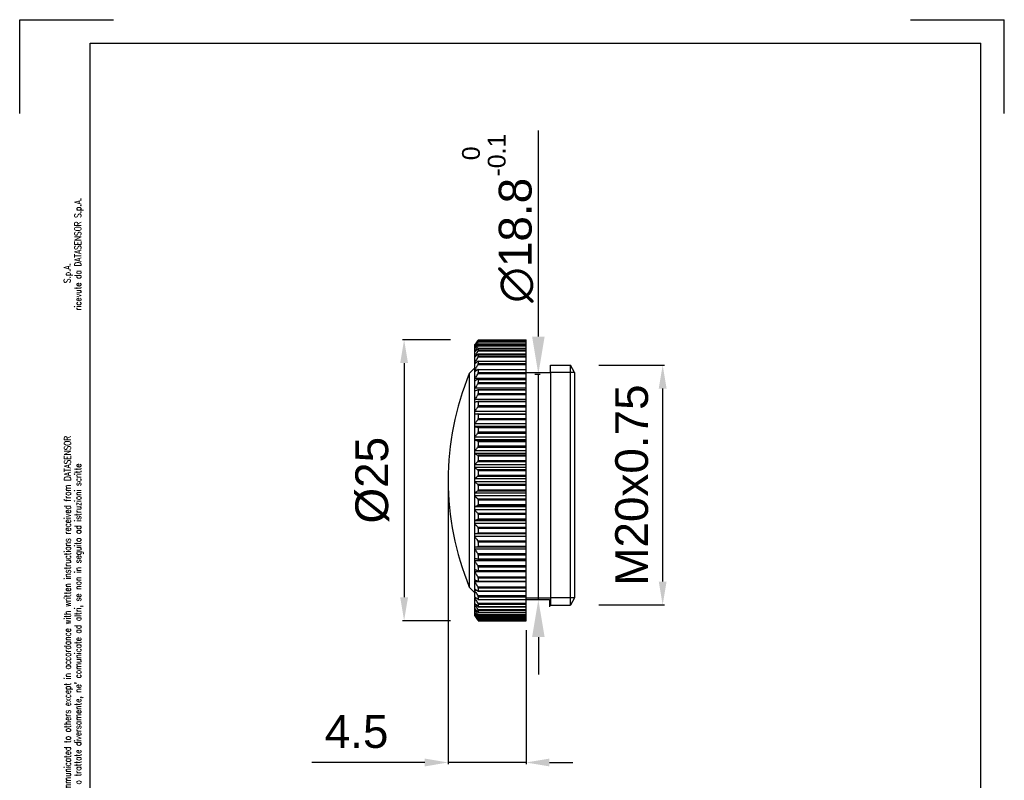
# Model space of a CAD drawing. Extents: x 1082 to 1292, y 1128 to 1425.
# Tile 2 of 2: x 1082 to 1292, y 1263 to 1425. Entities that reach past the tile are written whole.
import ezdxf

# ---------------------------------------------------------------- set-up
doc = ezdxf.new("R2010")
doc.units = 0
doc.header["$MEASUREMENT"] = 0
doc.linetypes.add('HIDDENNEW00', pattern=[4.5, 3, -1.5])
doc.linetypes.add('TRATTEGGIATA2', pattern=[0.375, 0.25, -0.125])
doc.layers.get('0').update_dxf_attribs({"linetype": 'CONTINUOUS'})
for name, color, linetype in [('DISEGNO', 3, 'HIDDENNEW00'), ('SEZIONI', 4, 'HIDDENNEW00'), ('TRATTEGGIO', 7, 'TRATTEGGIATA2')]:
    doc.layers.add(name, color=color, linetype=linetype)
doc.styles.add('QUOTE', font='ARIAL.TTF', dxfattribs={"height": 3.5})
doc.styles.add('ROMANS', font='ROMANS')
doc.styles.get("Standard").update_dxf_attribs({"font": 'ARIAL.TTF'})

# ---------------------------------------------------------------- blocks, each defined once
blk = doc.blocks.new('A4M')
at = {"color": 7, "linetype": 'Continuous'}
for p, q in [((125.82, 288.91), (145.82, 288.91)), ((125.82, 268.91), (125.82, 288.91)), ((315.82, 288.91), (335.82, 288.91)), ((335.82, 268.91), (335.82, 288.91)), ((140.82, 283.91), (330.82, 283.91)), ((140.82, -3.09), (140.82, 283.91)), ((330.82, -3.09), (330.82, 283.91))]:
    blk.add_line(p, q, dxfattribs=at)
at = {"color": 7, "linetype": 'Continuous', "style": 'ROMANS', "width": 0.8}
for s, height, p in [('ricevute da DATASENSOR S.p.A.', 1.4231, (138.95, 226.87)), ('S.p.A.', 1.423, (136.68, 232.72)), ('This document, technical information and specification contained herein are proprietary and must not be used, copied, reproduced, or otherwise dealt with nor communicated to others except in accordance with written instructions received from DATASENSOR', 1.42311, (136.71, -3.11)), ("Questo documento, le informazioni tecniche e le specifiche in esso contenute sono da considerarsi confidenziali e non devono essere utilizzate, copiate, riprodotte o trattate diversamente, ne' comunicate ad altri, se non in seguito ad istruzioni scritte", 1.42311, (138.95, -3.11))]:
    blk.add_text(s, height=height, rotation=90, dxfattribs=at).set_placement(p)

msp = doc.modelspace()

# ---------------------------------------------------------------- linework, layer by layer
at = {"color": 0, "linetype": 'ByBlock'}
for p, q in [((1193.02, 1357.67), (1193.02, 1401.64)), ((1174.26, 1357.01), (1164.03, 1357.01)), ((1164.39, 1352.01), (1164.39, 1302.05)), ((1192.3, 1349.67), (1193.38, 1349.67)), ((1193.02, 1301.56), (1193.02, 1349.67)), ((1192.3, 1301.56), (1193.38, 1301.56)), ((1174.26, 1297.05), (1164.03, 1297.05)), ((1193.02, 1293.56), (1193.02, 1285.56))]:
    msp.add_line(p, q, dxfattribs=at)
at = {"color": 7, "linetype": 'Continuous'}
for p, q in [((1180.22, 1356.99), (1190.39, 1356.99)), ((1180.22, 1356.99), (1180.22, 1356.94)), ((1180.22, 1356.99), (1180.22, 1356.99)), ((1180.22, 1356.94), (1190.39, 1356.94)), ((1180.22, 1356.71), (1190.39, 1356.71)), ((1180.22, 1356.71), (1180.22, 1356.57)), ((1180.22, 1356.71), (1180.22, 1356.71)), ((1190.39, 1297.03), (1190.39, 1356.99)), ((1179.5, 1353.36), (1179.5, 1355.95)), ((1179.55, 1355.31), (1179.5, 1355.31)), ((1179.62, 1354.56), (1179.5, 1354.56)), ((1180.13, 1355.68), (1190.3, 1355.68)), ((1180.13, 1354.65), (1190.3, 1354.65)), ((1180.21, 1355.2), (1190.38, 1355.2)), ((1180.22, 1356.57), (1190.39, 1356.57)), ((1180.22, 1356.11), (1190.39, 1356.11)), ((1180.22, 1356.11), (1180.22, 1355.87)), ((1180.22, 1356.11), (1180.22, 1356.11)), ((1180.22, 1355.87), (1190.39, 1355.87)), ((1180.22, 1355.19), (1190.39, 1355.19)), ((1180.22, 1355.18), (1180.22, 1354.85)), ((1180.22, 1354.85), (1190.39, 1354.85)), ((1179.71, 1353.5), (1179.5, 1353.5)), ((1179.5, 1351.89), (1179.5, 1353.3)), ((1180.13, 1353.32), (1190.3, 1353.32)), ((1180.2, 1353.97), (1190.37, 1353.97)), ((1180.2, 1352.46), (1190.36, 1352.46)), ((1180.22, 1353.95), (1190.39, 1353.95)), ((1180.22, 1353.95), (1180.22, 1353.53)), ((1180.22, 1353.53), (1190.39, 1353.53)), ((1180.22, 1352.42), (1190.39, 1352.42)), ((1180.22, 1352.42), (1180.22, 1351.92)), ((1179.5, 1351.01), (1178.3, 1349.79)), ((1179.82, 1352.16), (1179.5, 1352.16)), ((1179.5, 1350.26), (1179.5, 1351.89)), ((1179.98, 1350.54), (1179.5, 1350.54)), ((1180.13, 1351.69), (1190.3, 1351.69)), ((1180.19, 1350.67), (1190.35, 1350.67)), ((1180.22, 1351.92), (1190.39, 1351.92)), ((1180.22, 1350.62), (1190.39, 1350.62)), ((1180.22, 1350.62), (1180.22, 1350.03)), ((1178.3, 1349.79), (1178.3, 1304.23)), ((1179.5, 1348.28), (1179.5, 1350.21)), ((1190.3, 1348.75), (1179.5, 1348.75)), ((1179.5, 1346.15), (1179.5, 1348.28)), ((1180.13, 1349.8), (1190.3, 1349.8)), ((1180.18, 1348.62), (1180.13, 1348.61)), ((1180.18, 1348.62), (1190.34, 1348.62)), ((1180.22, 1350.03), (1190.39, 1350.03)), ((1180.22, 1348.55), (1190.39, 1348.55)), ((1180.22, 1348.55), (1180.22, 1347.89)), ((1190.3, 1346.64), (1179.5, 1346.64)), ((1179.5, 1343.81), (1179.5, 1346.11)), ((1180.13, 1347.65), (1190.3, 1347.65)), ((1180.16, 1346.34), (1180.13, 1346.33)), ((1190.15, 1346.34), (1180.16, 1346.34)), ((1180.22, 1347.89), (1190.39, 1347.89)), ((1180.22, 1346.25), (1180.22, 1345.53)), ((1190.24, 1346.25), (1180.22, 1346.25)), ((1190.3, 1344.23), (1179.5, 1344.23)), ((1180.13, 1345.28), (1190.3, 1345.28)), ((1180.22, 1345.53), (1190.3, 1345.53)), ((1179.5, 1338.47), (1179.5, 1343.73)), ((1180.15, 1343.84), (1180.13, 1343.84)), ((1180.13, 1342.71), (1190.3, 1342.71)), ((1190.3, 1343.84), (1180.15, 1343.84)), ((1180.22, 1343.74), (1180.22, 1342.96)), ((1190.3, 1343.74), (1180.22, 1343.74)), ((1180.22, 1342.96), (1190.3, 1342.96)), ((1190.3, 1341.71), (1179.5, 1341.71)), ((1179.5, 1341.17), (1190.3, 1341.17)), ((1180.13, 1339.97), (1190.3, 1339.97)), ((1180.22, 1341.04), (1180.22, 1340.22)), ((1190.3, 1341.04), (1180.22, 1341.04)), ((1180.22, 1340.22), (1190.3, 1340.22)), ((1190.3, 1339.03), (1179.5, 1339.03)), ((1190.3, 1338.47), (1179.5, 1338.47)), ((1179.5, 1315.57), (1179.5, 1338.46)), ((1190.3, 1338.34), (1180.13, 1338.34)), ((1180.22, 1338.2), (1180.22, 1337.33)), ((1190.3, 1338.2), (1180.22, 1338.2)), ((1190.3, 1336.23), (1179.5, 1336.23)), ((1190.3, 1335.63), (1179.5, 1335.63)), ((1180.13, 1337.08), (1190.3, 1337.08)), ((1180.22, 1337.33), (1190.3, 1337.33)), ((1190.3, 1335.39), (1180.13, 1335.39)), ((1180.13, 1334.09), (1190.3, 1334.09)), ((1190.3, 1335.22), (1180.22, 1335.22)), ((1180.22, 1335.22), (1180.22, 1334.33)), ((1180.22, 1334.33), (1190.3, 1334.33)), ((1190.3, 1333.32), (1179.5, 1333.32)), ((1190.3, 1332.71), (1179.5, 1332.71)), ((1190.3, 1332.35), (1180.13, 1332.35)), ((1180.22, 1332.16), (1180.22, 1331.24)), ((1190.3, 1332.16), (1180.22, 1332.16)), ((1190.3, 1330.34), (1179.5, 1330.34)), ((1190.3, 1329.72), (1179.5, 1329.72)), ((1180.13, 1331.02), (1190.3, 1331.02)), ((1180.22, 1331.24), (1190.3, 1331.24)), ((1190.3, 1327.32), (1179.5, 1327.32)), ((1190.3, 1329.25), (1180.13, 1329.25)), ((1180.13, 1327.9), (1190.3, 1327.9)), ((1180.22, 1329.05), (1180.22, 1328.12)), ((1190.3, 1329.05), (1180.22, 1329.05)), ((1180.22, 1328.12), (1190.3, 1328.12)), ((1190.3, 1326.7), (1179.5, 1326.7)), ((1190.3, 1326.12), (1180.13, 1326.12)), ((1180.22, 1325.91), (1180.22, 1324.98)), ((1190.3, 1325.91), (1180.22, 1325.91)), ((1190.3, 1324.3), (1179.5, 1324.3)), ((1190.3, 1323.68), (1179.5, 1323.68)), ((1180.13, 1324.77), (1190.3, 1324.77)), ((1190.3, 1323.01), (1180.13, 1323.01)), ((1180.22, 1324.98), (1190.3, 1324.98)), ((1190.3, 1321.32), (1179.5, 1321.32)), ((1180.13, 1321.67), (1190.3, 1321.67)), ((1180.22, 1322.78), (1180.22, 1321.86)), ((1190.3, 1322.78), (1180.22, 1322.78)), ((1180.22, 1321.86), (1190.3, 1321.86)), ((1190.3, 1320.71), (1179.5, 1320.71)), ((1190.3, 1319.93), (1180.13, 1319.93)), ((1190.3, 1319.7), (1180.22, 1319.7)), ((1180.22, 1319.7), (1180.22, 1318.8)), ((1190.3, 1318.39), (1179.5, 1318.39)), ((1190.3, 1317.8), (1179.5, 1317.8)), ((1180.13, 1318.63), (1190.3, 1318.63)), ((1190.3, 1316.94), (1180.13, 1316.94)), ((1180.22, 1318.8), (1190.3, 1318.8)), ((1179.5, 1305.75), (1179.5, 1315.56)), ((1190.3, 1315.56), (1179.5, 1315.56)), ((1190.3, 1314.99), (1179.5, 1314.99)), ((1180.13, 1315.68), (1190.3, 1315.68)), ((1180.22, 1316.7), (1180.22, 1315.83)), ((1190.3, 1316.7), (1180.22, 1316.7)), ((1180.22, 1315.83), (1190.3, 1315.83)), ((1179.5, 1312.85), (1190.3, 1312.85)), ((1190.3, 1314.05), (1180.13, 1314.05)), ((1180.22, 1313.81), (1180.22, 1312.98)), ((1190.3, 1313.81), (1180.22, 1313.81)), ((1180.22, 1312.98), (1190.3, 1312.98)), ((1190.3, 1312.31), (1179.5, 1312.31)), ((1190.3, 1311.31), (1180.13, 1311.31)), ((1180.22, 1311.06), (1180.22, 1310.28)), ((1190.3, 1311.06), (1180.22, 1311.06)), ((1190.3, 1309.8), (1179.5, 1309.8)), ((1180.13, 1310.18), (1180.15, 1310.18)), ((1190.3, 1308.74), (1180.13, 1308.74)), ((1180.15, 1310.18), (1190.3, 1310.18)), ((1180.22, 1310.28), (1190.3, 1310.28)), ((1180.22, 1308.5), (1180.22, 1307.77)), ((1190.3, 1308.5), (1180.22, 1308.5)), ((1190.3, 1307.47), (1179.5, 1307.47)), ((1180.13, 1307.69), (1180.16, 1307.69)), ((1190.3, 1306.37), (1180.13, 1306.37)), ((1180.16, 1307.69), (1190.3, 1307.69)), ((1180.22, 1307.77), (1190.3, 1307.77)), ((1178.3, 1304.23), (1179.5, 1303.01)), ((1179.5, 1302.13), (1179.5, 1305.64)), ((1190.3, 1305.36), (1179.5, 1305.36)), ((1180.13, 1305.42), (1180.18, 1305.4)), ((1190.3, 1304.23), (1180.13, 1304.23)), ((1180.22, 1306.13), (1180.22, 1305.47)), ((1190.3, 1306.13), (1180.22, 1306.13)), ((1180.22, 1305.47), (1190.3, 1305.47)), ((1180.22, 1305.4), (1190.3, 1305.4)), ((1179.98, 1303.48), (1179.5, 1303.48)), ((1179.5, 1298.78), (1179.5, 1302.01)), ((1190.3, 1302.33), (1180.13, 1302.33)), ((1180.22, 1303.99), (1180.22, 1303.41)), ((1190.3, 1303.99), (1180.22, 1303.99)), ((1180.22, 1303.41), (1190.3, 1303.41)), ((1180.22, 1303.36), (1190.3, 1303.36)), ((1180.22, 1302.11), (1180.22, 1301.6)), ((1190.3, 1302.11), (1180.22, 1302.11)), ((1179.82, 1301.86), (1179.5, 1301.86)), ((1179.71, 1300.52), (1179.5, 1300.52)), ((1190.3, 1300.71), (1180.13, 1300.71)), ((1180.22, 1301.6), (1190.3, 1301.6)), ((1180.22, 1301.56), (1190.3, 1301.56)), ((1180.22, 1300.5), (1180.22, 1300.07)), ((1190.3, 1300.5), (1180.22, 1300.5)), ((1180.22, 1300.07), (1190.3, 1300.07)), ((1180.22, 1300.05), (1190.3, 1300.05)), ((1179.62, 1299.47), (1179.5, 1299.47)), ((1179.5, 1298.08), (1179.5, 1298.72)), ((1179.55, 1298.72), (1179.5, 1298.72)), ((1190.3, 1299.37), (1180.13, 1299.37)), ((1190.3, 1298.34), (1180.13, 1298.34)), ((1180.21, 1298.83), (1190.3, 1298.83)), ((1180.21, 1297.91), (1190.3, 1297.91)), ((1180.22, 1299.17), (1180.22, 1298.84)), ((1190.3, 1299.17), (1180.22, 1299.17)), ((1180.22, 1298.84), (1190.3, 1298.84)), ((1180.22, 1298.16), (1180.22, 1297.92)), ((1190.3, 1298.16), (1180.22, 1298.16)), ((1180.22, 1297.91), (1180.22, 1297.92)), ((1180.22, 1297.92), (1190.3, 1297.92)), ((1190.3, 1297.62), (1180.13, 1297.62)), ((1190.3, 1297.22), (1180.13, 1297.22)), ((1180.22, 1297.46), (1180.22, 1297.31)), ((1190.3, 1297.46), (1180.22, 1297.46)), ((1180.22, 1297.31), (1180.22, 1297.31)), ((1180.22, 1297.31), (1190.3, 1297.31)), ((1180.22, 1297.31), (1190.3, 1297.31)), ((1180.22, 1297.08), (1180.22, 1297.03)), ((1190.3, 1297.08), (1180.22, 1297.08)), ((1180.22, 1297.03), (1180.22, 1297.03)), ((1180.22, 1297.03), (1190.39, 1297.03))]:
    msp.add_line(p, q, dxfattribs=at)
msp.add_arc((1233.8, 1327.01), 60, 157.6858, 202.3142, dxfattribs=at)
for points, start_tangent, end_tangent in [([(1180.05, 1356.67), (1179.92, 1356.47), (1179.71, 1356.15), (1179.5, 1355.82)], (-1.092363, -1.675334), (-1.085935, -1.679507)), ([(1179.5, 1355.75), (1179.71, 1356.04), (1179.92, 1356.32), (1180.13, 1356.61)], (1.17935, 1.615281), (1.186747, 1.609855)), ([(1179.71, 1356.25), (1179.92, 1356.56), (1180.02, 1356.7)], (1.129472, 1.650543), (1.133009, 1.648117)), ([(1180.02, 1356.7), (1180.09, 1356.8)], (1.133009, 1.648117), (1.133829, 1.647553)), ([(1180.12, 1356.78), (1180.05, 1356.67)], (-1.093144, -1.674824), (-1.092363, -1.675334)), ([(1180.09, 1356.8), (1180.13, 1356.87)], (1.133829, 1.647553), (1.134344, 1.647199)), ([(1180.13, 1356.8), (1180.12, 1356.78)], (-1.093304, -1.67472), (-1.093144, -1.674824)), ([(1180.18, 1356.94), (1180.13, 1356.87)], (-1.243257, -1.566624), (-1.134344, -1.647199)), ([(1180.13, 1356.8), (1180.18, 1356.87), (1180.21, 1356.92), (1180.22, 1356.94)], (1.093304, 1.67472), (0, 2)), ([(1180.14, 1356.63), (1180.13, 1356.61)], (-1.24112, -1.568318), (-1.186747, -1.609855)), ([(1180.22, 1356.71), (1180.21, 1356.71), (1180.18, 1356.68), (1180.14, 1356.63)], (-1.995547, -0.133391), (-1.24112, -1.568318)), ([(1180.22, 1356.99), (1180.21, 1356.98), (1180.18, 1356.94)], (-0.052026, 1.999323), (-1.243257, -1.566624)), ([(1179.5, 1355.95), (1179.71, 1356.25)], (1.126945, 1.65227), (1.129472, 1.650543)), ([(1179.97, 1356.14), (1179.92, 1356.06), (1179.71, 1355.72), (1179.5, 1355.39)], (-1.060687, -1.695565), (-1.055202, -1.698985)), ([(1179.5, 1355.24), (1179.71, 1355.5), (1179.92, 1355.77), (1180.13, 1356.03)], (1.244456, 1.565672), (1.251785, 1.559819)), ([(1180.13, 1355.68), (1179.92, 1355.33), (1179.71, 1354.98), (1179.5, 1354.64)], (-1.04116, -1.707626), (-1.033867, -1.712051)), ([(1179.5, 1354.42), (1179.71, 1354.66), (1179.92, 1354.89), (1180.13, 1355.14)], (1.323584, 1.499375), (1.330728, 1.493038)), ([(1180.13, 1354.65), (1179.92, 1354.29), (1179.71, 1353.94), (1179.5, 1353.59)], (-1.02858, -1.715233), (-1.021311, -1.719571)), ([(1180.13, 1356.4), (1179.97, 1356.14)], (-1.062531, -1.694411), (-1.060687, -1.695565)), ([(1180.13, 1356.4), (1180.18, 1356.48), (1180.21, 1356.54), (1180.22, 1356.57)], (1.062531, 1.694411), (0, 2)), ([(1180.18, 1356.09), (1180.13, 1356.03)], (-1.106266, -1.666186), (-1.251785, -1.559819)), ([(1180.13, 1355.68), (1180.18, 1355.77), (1180.21, 1355.83), (1180.22, 1355.87)], (1.04116, 1.707626), (0, 2)), ([(1180.18, 1355.18), (1180.13, 1355.14)], (-1.445603, -1.382112), (-1.330728, -1.493038)), ([(1180.13, 1354.65), (1180.18, 1354.74), (1180.21, 1354.81), (1180.22, 1354.85)], (1.02858, 1.715233), (0, 2)), ([(1180.22, 1356.11), (1180.21, 1356.11), (1180.18, 1356.09)], (-1.906835, 0.603307), (-1.106266, -1.666186)), ([(1180.21, 1355.2), (1180.18, 1355.18)], (-1.834021, 0.797725), (-1.445603, -1.382112)), ([(1180.22, 1355.19), (1180.21, 1355.2)], (-1.121986, 1.655641), (-1.834021, 0.797725)), ([(1180.22, 1355.18), (1180.22, 1355.19)], (0, 2), (-1.121986, 1.655641)), ([(1179.5, 1353.3), (1179.71, 1353.51), (1179.92, 1353.72), (1180.13, 1353.93)], (1.417683, 1.410735), (1.42445, 1.403902)), ([(1180.13, 1353.32), (1179.92, 1352.96), (1179.71, 1352.6), (1179.5, 1352.25)], (-1.024426, -1.717717), (-1.017166, -1.722026)), ([(1179.5, 1351.89), (1179.71, 1352.07), (1179.92, 1352.25), (1180.13, 1352.43)], (1.526526, 1.292176), (1.532632, 1.284928)), ([(1180.18, 1353.97), (1180.13, 1353.93)], (-1.749981, -0.96828), (-1.42445, -1.403902)), ([(1180.13, 1353.32), (1180.18, 1353.4), (1180.21, 1353.48), (1180.22, 1353.53)], (1.024426, 1.717717), (0, 2)), ([(1180.18, 1352.46), (1180.13, 1352.43)], (-1.944948, -0.466024), (-1.532632, -1.284928)), ([(1180.2, 1353.97), (1180.18, 1353.97)], (-1.999982, 0.008507), (-1.749981, -0.96828)), ([(1180.2, 1352.46), (1180.18, 1352.46)], (-1.999463, 0.046348), (-1.944948, -0.466024)), ([(1180.22, 1353.95), (1180.21, 1353.97), (1180.2, 1353.97)], (0, 2), (-1.999982, 0.008507)), ([(1180.22, 1352.42), (1180.21, 1352.45), (1180.2, 1352.46)], (0, 2), (-1.999463, 0.046348)), ([(1180.13, 1351.69), (1179.92, 1351.33), (1179.71, 1350.98), (1179.5, 1350.63)], (-1.02858, -1.715233), (-1.021311, -1.719571)), ([(1179.5, 1350.21), (1179.71, 1350.35), (1179.92, 1350.5), (1180.13, 1350.65)], (1.647245, 1.134277), (1.652315, 1.126878)), ([(1180.13, 1351.69), (1180.18, 1351.78), (1180.21, 1351.86), (1180.22, 1351.92)], (1.02858, 1.715233), (0, 2)), ([(1180.19, 1350.67), (1180.18, 1350.67), (1180.13, 1350.65)], (-1.989471, 0.204955), (-1.652315, -1.126878)), ([(1180.22, 1350.62), (1180.21, 1350.65), (1180.19, 1350.67)], (0, 2), (-1.989471, 0.204955)), ([(1180.13, 1349.8), (1179.92, 1349.44), (1179.71, 1349.1), (1179.5, 1348.75)], (-1.04116, -1.707626), (-1.033867, -1.712051)), ([(1179.5, 1348.28), (1179.71, 1348.39), (1179.92, 1348.5), (1180.13, 1348.61)], (1.77214, 0.927103), (1.775778, 0.920115)), ([(1180.13, 1349.8), (1180.18, 1349.89), (1180.21, 1349.97), (1180.22, 1350.03)], (1.04116, 1.707626), (0, 2)), ([(1180.22, 1348.55), (1180.21, 1348.6), (1180.18, 1348.62), (1180.18, 1348.62)], (0, 2), (-1.998514, 0.077092)), ([(1180.13, 1347.65), (1179.92, 1347.31), (1179.71, 1346.97), (1179.5, 1346.64)], (-1.062531, -1.694411), (-1.055202, -1.698985)), ([(1179.5, 1346.11), (1179.71, 1346.18), (1179.92, 1346.26), (1180.13, 1346.33)], (1.886545, 0.664039), (1.888529, 0.658375)), ([(1180.13, 1347.65), (1180.18, 1347.74), (1180.21, 1347.83), (1180.22, 1347.89)], (1.062531, 1.694411), (0, 2)), ([(1180.22, 1346.25), (1180.21, 1346.3), (1180.18, 1346.33), (1180.16, 1346.34)], (0, 2), (-1.999996, 0.003856)), ([(1180.13, 1345.28), (1179.92, 1344.95), (1179.71, 1344.63), (1179.5, 1344.31)], (-1.093304, -1.67472), (-1.085935, -1.679507)), ([(1180.13, 1345.28), (1180.18, 1345.37), (1180.21, 1345.45), (1180.22, 1345.53)], (1.093304, 1.67472), (0, 2)), ([(1179.5, 1343.73), (1179.71, 1343.77), (1179.92, 1343.81), (1180.13, 1343.84)], (1.969401, 0.348511), (1.969971, 0.345275)), ([(1180.13, 1342.71), (1179.92, 1342.4), (1179.71, 1342.09), (1179.5, 1341.79)], (-1.134344, -1.647199), (-1.126945, -1.65227)), ([(1180.13, 1342.71), (1180.18, 1342.8), (1180.21, 1342.88), (1180.22, 1342.96)], (1.134344, 1.647199), (0, 2)), ([(1180.22, 1343.74), (1180.21, 1343.8), (1180.18, 1343.84), (1180.15, 1343.84)], (0, 2), (-1.999565, 0.041688)), ([(1180.13, 1339.97), (1179.92, 1339.68), (1179.71, 1339.39), (1179.5, 1339.1)], (-1.186747, -1.609855), (-1.17935, -1.615281)), ([(1180.22, 1341.04), (1180.21, 1341.11), (1180.18, 1341.15), (1180.13, 1341.17)], (0, 2), (-2, 0)), ([(1180.13, 1339.97), (1180.18, 1340.05), (1180.21, 1340.14), (1180.22, 1340.22)], (1.186747, 1.609855), (0, 2)), ([(1179.5, 1338.46), (1179.71, 1338.42), (1179.92, 1338.38), (1180.13, 1338.34)], (1.969401, -0.348511), (1.969971, -0.345275)), ([(1180.22, 1338.2), (1180.21, 1338.27), (1180.18, 1338.32), (1180.13, 1338.34)], (0, 2), (-1.969971, 0.345275)), ([(1180.13, 1337.08), (1179.92, 1336.82), (1179.71, 1336.55), (1179.5, 1336.29)], (-1.251785, -1.559819), (-1.244456, -1.565672)), ([(1179.5, 1335.62), (1179.71, 1335.54), (1179.92, 1335.47), (1180.13, 1335.39)], (1.886545, -0.664039), (1.888529, -0.658375)), ([(1180.13, 1337.08), (1180.18, 1337.16), (1180.21, 1337.25), (1180.22, 1337.33)], (1.251785, 1.559819), (0, 2)), ([(1180.13, 1334.09), (1179.92, 1333.85), (1179.71, 1333.61), (1179.5, 1333.37)], (-1.330728, -1.493038), (-1.323584, -1.499375)), ([(1180.22, 1335.22), (1180.21, 1335.3), (1180.18, 1335.36), (1180.13, 1335.39)], (0, 2), (-1.888529, 0.658375)), ([(1180.13, 1334.09), (1180.18, 1334.16), (1180.21, 1334.24), (1180.22, 1334.33)], (1.330728, 1.493038), (0, 2)), ([(1179.5, 1332.68), (1179.71, 1332.57), (1179.92, 1332.46), (1180.13, 1332.35)], (1.77214, -0.927103), (1.775778, -0.920115)), ([(1180.22, 1332.16), (1180.21, 1332.24), (1180.18, 1332.31), (1180.13, 1332.35)], (0, 2), (-1.775778, 0.920115)), ([(1180.13, 1331.02), (1179.92, 1330.81), (1179.71, 1330.6), (1179.5, 1330.39)], (-1.42445, -1.403902), (-1.417683, -1.410735)), ([(1179.5, 1329.68), (1179.71, 1329.54), (1179.92, 1329.39), (1180.13, 1329.25)], (1.647245, -1.134277), (1.652315, -1.126878)), ([(1180.13, 1331.02), (1180.18, 1331.08), (1180.21, 1331.16), (1180.22, 1331.24)], (1.42445, 1.403902), (0, 2)), ([(1180.13, 1327.9), (1179.92, 1327.72), (1179.71, 1327.54), (1179.5, 1327.37)], (-1.532632, -1.284928), (-1.526526, -1.292176)), ([(1180.22, 1329.05), (1180.21, 1329.13), (1180.18, 1329.2), (1180.13, 1329.25)], (0, 2), (-1.652315, 1.126878)), ([(1180.13, 1327.9), (1180.18, 1327.96), (1180.21, 1328.04), (1180.22, 1328.12)], (1.532632, 1.284928), (0, 2)), ([(1179.5, 1326.66), (1179.71, 1326.48), (1179.92, 1326.3), (1180.13, 1326.12)], (1.526526, -1.292176), (1.532632, -1.284928)), ([(1180.22, 1325.91), (1180.21, 1325.99), (1180.18, 1326.06), (1180.13, 1326.12)], (0, 2), (-1.532632, 1.284928)), ([(1180.13, 1324.77), (1179.92, 1324.63), (1179.71, 1324.48), (1179.5, 1324.34)], (-1.652315, -1.126878), (-1.647245, -1.134277)), ([(1179.5, 1323.63), (1179.71, 1323.43), (1179.92, 1323.22), (1180.13, 1323.01)], (1.417683, -1.410735), (1.42445, -1.403902)), ([(1180.13, 1324.77), (1180.18, 1324.83), (1180.21, 1324.9), (1180.22, 1324.98)], (1.652315, 1.126878), (0, 2)), ([(1180.22, 1322.78), (1180.21, 1322.86), (1180.18, 1322.94), (1180.13, 1323.01)], (0, 2), (-1.42445, 1.403902)), ([(1180.13, 1321.67), (1179.92, 1321.56), (1179.71, 1321.45), (1179.5, 1321.34)], (-1.775778, -0.920115), (-1.77214, -0.927103)), ([(1180.13, 1321.67), (1180.18, 1321.72), (1180.21, 1321.78), (1180.22, 1321.86)], (1.775778, 0.920115), (0, 2)), ([(1179.5, 1320.65), (1179.71, 1320.41), (1179.92, 1320.17), (1180.13, 1319.93)], (1.323584, -1.499375), (1.330728, -1.493038)), ([(1180.22, 1319.7), (1180.21, 1319.78), (1180.18, 1319.86), (1180.13, 1319.93)], (0, 2), (-1.330728, 1.493038)), ([(1180.13, 1318.63), (1179.92, 1318.55), (1179.71, 1318.48), (1179.5, 1318.41)], (-1.888529, -0.658375), (-1.886545, -0.664039)), ([(1179.5, 1317.73), (1179.71, 1317.47), (1179.92, 1317.21), (1180.13, 1316.94)], (1.244456, -1.565672), (1.251785, -1.559819)), ([(1180.13, 1318.63), (1180.18, 1318.66), (1180.21, 1318.72), (1180.22, 1318.8)], (1.888529, 0.658375), (0, 2)), ([(1180.22, 1316.7), (1180.21, 1316.78), (1180.18, 1316.86), (1180.13, 1316.94)], (0, 2), (-1.251785, 1.559819)), ([(1180.13, 1315.68), (1179.92, 1315.64), (1179.71, 1315.6), (1179.5, 1315.57)], (-1.969971, -0.345275), (-1.969401, -0.348511)), ([(1179.5, 1314.92), (1179.71, 1314.63), (1179.92, 1314.35), (1180.13, 1314.05)], (1.17935, -1.615281), (1.186747, -1.609855)), ([(1180.13, 1315.68), (1180.18, 1315.7), (1180.21, 1315.76), (1180.22, 1315.83)], (1.969971, 0.345275), (0, 2)), ([(1180.22, 1313.81), (1180.21, 1313.89), (1180.18, 1313.97), (1180.13, 1314.05)], (0, 2), (-1.186747, 1.609855)), ([(1180.13, 1312.85), (1180.18, 1312.87), (1180.21, 1312.91), (1180.22, 1312.98)], (2, 0), (0, 2)), ([(1179.5, 1312.24), (1179.71, 1311.93), (1179.92, 1311.62), (1180.13, 1311.31)], (1.126945, -1.65227), (1.134344, -1.647199)), ([(1180.22, 1311.06), (1180.21, 1311.14), (1180.18, 1311.23), (1180.13, 1311.31)], (0, 2), (-1.134344, 1.647199)), ([(1180.13, 1310.18), (1179.92, 1310.22), (1179.71, 1310.25), (1179.5, 1310.29)], (-1.969971, 0.345275), (-1.969401, 0.348511)), ([(1179.5, 1309.72), (1179.71, 1309.39), (1179.92, 1309.07), (1180.13, 1308.74)], (1.085935, -1.679507), (1.093304, -1.67472)), ([(1180.22, 1308.5), (1180.21, 1308.57), (1180.18, 1308.65), (1180.13, 1308.74)], (0, 2), (-1.093304, 1.67472)), ([(1180.15, 1310.18), (1180.18, 1310.19), (1180.21, 1310.22)], (1.999565, 0.041688), (0.734594, 1.860208)), ([(1180.21, 1310.22), (1180.22, 1310.28)], (0.734594, 1.860208), (0, 2)), ([(1180.13, 1307.69), (1179.92, 1307.77), (1179.71, 1307.84), (1179.5, 1307.91)], (-1.888529, 0.658375), (-1.886545, 0.664039)), ([(1179.5, 1307.39), (1179.71, 1307.05), (1179.92, 1306.71), (1180.13, 1306.37)], (1.055202, -1.698985), (1.062531, -1.694411)), ([(1180.22, 1306.13), (1180.21, 1306.2), (1180.18, 1306.28), (1180.13, 1306.37)], (0, 2), (-1.062531, 1.694411)), ([(1180.16, 1307.69), (1180.18, 1307.69), (1180.21, 1307.72)], (1.999996, 0.003856), (0.877074, 1.797426)), ([(1180.21, 1307.72), (1180.22, 1307.77)], (0.877074, 1.797426), (0, 2)), ([(1180.13, 1305.42), (1179.92, 1305.53), (1179.71, 1305.64), (1179.5, 1305.75)], (-1.775778, 0.920115), (-1.77214, 0.927103)), ([(1179.5, 1305.27), (1179.71, 1304.93), (1179.92, 1304.58), (1180.13, 1304.23)], (1.033867, -1.712051), (1.04116, -1.707626)), ([(1180.22, 1303.99), (1180.21, 1304.06), (1180.18, 1304.14), (1180.13, 1304.23)], (0, 2), (-1.04116, 1.707626)), ([(1180.18, 1305.4), (1180.18, 1305.4), (1180.21, 1305.43)], (1.998514, 0.077092), (1.075704, 1.686079)), ([(1180.21, 1305.43), (1180.22, 1305.47)], (1.075704, 1.686079), (0, 2)), ([(1180.13, 1303.38), (1179.92, 1303.52), (1179.71, 1303.67), (1179.5, 1303.81)], (-1.652315, 1.126878), (-1.647245, 1.134277)), ([(1179.5, 1303.39), (1179.71, 1303.04), (1179.92, 1302.69), (1180.13, 1302.33)], (1.021311, -1.719571), (1.02858, -1.715233)), ([(1180.13, 1301.6), (1179.92, 1301.78), (1179.71, 1301.95), (1179.5, 1302.13)], (-1.532632, 1.284928), (-1.526526, 1.292176)), ([(1180.13, 1303.38), (1180.18, 1303.36), (1180.19, 1303.36)], (1.652315, -1.126878), (1.989471, 0.204955)), ([(1180.22, 1302.11), (1180.21, 1302.16), (1180.18, 1302.24), (1180.13, 1302.33)], (0, 2), (-1.02858, 1.715233)), ([(1180.19, 1303.36), (1180.21, 1303.37)], (1.989471, 0.204955), (1.315936, 1.506092)), ([(1180.21, 1303.37), (1180.22, 1303.41)], (1.315936, 1.506092), (0, 2)), ([(1179.5, 1301.78), (1179.71, 1301.42), (1179.92, 1301.07), (1180.13, 1300.71)], (1.017166, -1.722026), (1.024426, -1.717717)), ([(1180.13, 1300.09), (1179.92, 1300.31), (1179.71, 1300.52), (1179.5, 1300.72)], (-1.42445, 1.403902), (-1.417683, 1.410735)), ([(1179.5, 1300.43), (1179.71, 1300.08), (1179.92, 1299.73), (1180.13, 1299.37)], (1.021311, -1.719571), (1.02858, -1.715233)), ([(1180.13, 1301.6), (1180.18, 1301.57), (1180.2, 1301.57)], (1.532632, -1.284928), (1.999463, 0.046348)), ([(1180.22, 1300.5), (1180.21, 1300.55), (1180.18, 1300.62), (1180.13, 1300.71)], (0, 2), (-1.024426, 1.717717)), ([(1180.13, 1300.09), (1180.18, 1300.06), (1180.2, 1300.05)], (1.42445, -1.403902), (1.999982, 0.008507)), ([(1180.2, 1301.57), (1180.21, 1301.57), (1180.21, 1301.57)], (1.999463, 0.046348), (1.308258, 1.512766)), ([(1180.2, 1300.05), (1180.21, 1300.05), (1180.22, 1300.06)], (1.999982, 0.008507), (0.702423, 1.872592)), ([(1180.21, 1301.57), (1180.22, 1301.6)], (1.308258, 1.512766), (0, 2)), ([(1180.22, 1300.06), (1180.22, 1300.07)], (0.702423, 1.872592), (0, 2)), ([(1180.13, 1298.89), (1179.92, 1299.13), (1179.71, 1299.37), (1179.5, 1299.6)], (-1.330728, 1.493038), (-1.323584, 1.499375)), ([(1179.5, 1299.38), (1179.71, 1299.04), (1179.92, 1298.69), (1180.13, 1298.34)], (1.033867, -1.712051), (1.04116, -1.707626)), ([(1180.13, 1297.99), (1179.92, 1298.26), (1179.71, 1298.52), (1179.5, 1298.78)], (-1.251785, 1.559819), (-1.244456, 1.565672)), ([(1179.5, 1298.64), (1179.71, 1298.3), (1179.92, 1297.96), (1179.97, 1297.88)], (1.055202, -1.698985), (1.060687, -1.695565)), ([(1180.13, 1297.41), (1179.92, 1297.7), (1179.71, 1297.99), (1179.5, 1298.27)], (-1.186747, 1.609855), (-1.17935, 1.615281)), ([(1179.5, 1298.2), (1179.71, 1297.88), (1179.92, 1297.55), (1180.05, 1297.35)], (1.085935, -1.679507), (1.092363, -1.675334)), ([(1179.71, 1297.77), (1179.5, 1298.08)], (-1.129472, 1.650543), (-1.126945, 1.65227)), ([(1179.97, 1297.88), (1180.13, 1297.62)], (1.060687, -1.695565), (1.062531, -1.694411)), ([(1180.22, 1299.17), (1180.21, 1299.22), (1180.18, 1299.28), (1180.13, 1299.37)], (0, 2), (-1.02858, 1.715233)), ([(1180.13, 1298.89), (1180.18, 1298.84), (1180.21, 1298.83)], (1.330728, -1.493038), (1.834021, 0.797725)), ([(1180.22, 1298.16), (1180.21, 1298.19), (1180.18, 1298.25), (1180.13, 1298.34)], (0, 2), (-1.04116, 1.707626)), ([(1180.13, 1297.99), (1180.18, 1297.93), (1180.21, 1297.91), (1180.22, 1297.91)], (1.251785, -1.559819), (1.906835, 0.603307)), ([(1180.21, 1298.83), (1180.22, 1298.83)], (1.834021, 0.797725), (1.121986, 1.655641)), ([(1180.22, 1298.83), (1180.22, 1298.84)], (1.121986, 1.655641), (0, 2)), ([(1180.02, 1297.33), (1179.92, 1297.46), (1179.71, 1297.77)], (-1.133009, 1.648117), (-1.129472, 1.650543)), ([(1180.09, 1297.22), (1180.02, 1297.33)], (-1.133829, 1.647553), (-1.133009, 1.648117)), ([(1180.05, 1297.35), (1180.12, 1297.25)], (1.092363, -1.675334), (1.093136, -1.674829)), ([(1180.13, 1297.15), (1180.09, 1297.22)], (-1.134344, 1.647199), (-1.133829, 1.647553)), ([(1180.12, 1297.25), (1180.13, 1297.22)], (1.093136, -1.674829), (1.093304, -1.67472)), ([(1180.22, 1297.46), (1180.21, 1297.48), (1180.18, 1297.54), (1180.13, 1297.62)], (0, 2), (-1.062531, 1.694411)), ([(1180.13, 1297.41), (1180.18, 1297.35), (1180.21, 1297.31)], (1.186747, -1.609855), (1.67513, -1.092675)), ([(1180.22, 1297.08), (1180.21, 1297.1), (1180.18, 1297.15), (1180.13, 1297.22)], (0, 2), (-1.093304, 1.67472)), ([(1180.13, 1297.15), (1180.18, 1297.08), (1180.21, 1297.04)], (1.134344, -1.647199), (1.038296, -1.709369)), ([(1180.21, 1297.31), (1180.22, 1297.31)], (1.67513, -1.092675), (1.995547, -0.133391))]:
    msp.add_spline(points, degree=3, dxfattribs=dict(at, start_tangent=start_tangent, end_tangent=end_tangent))
at = {"color": 0, "linetype": 'ByBlock'}
for points in [[(1163.56, 1352.01), (1165.23, 1352.01), (1164.39, 1357.01)], [(1191.69, 1357.67), (1194.36, 1357.67), (1193.02, 1349.67)], [(1163.56, 1302.05), (1165.23, 1302.05), (1164.39, 1297.05)], [(1191.69, 1293.56), (1194.36, 1293.56), (1193.02, 1301.56)]]:
    msp.add_solid(points, dxfattribs=at)
at = {"layer": 'DISEGNO', "color": 7, "linetype": 'Continuous'}
for p, q in [((1195.62, 1351.56), (1199.85, 1351.56)), ((1195.62, 1350.02), (1195.62, 1351.56)), ((1199.85, 1300.39), (1199.85, 1351.56)), ((1200.73, 1350.02), (1199.85, 1351.56)), ((1190.5, 1350.02), (1195.62, 1350.02)), ((1195.62, 1350.02), (1195.62, 1301.92)), ((1200.73, 1350.02), (1200.73, 1301.92)), ((1190.3, 1301.56), (1195.42, 1301.56)), ((1190.5, 1301.92), (1195.62, 1301.92)), ((1195.42, 1301.56), (1195.42, 1300.03)), ((1195.62, 1301.92), (1195.62, 1300.39)), ((1195.62, 1300.39), (1199.85, 1300.39)), ((1200.73, 1301.92), (1199.85, 1300.39))]:
    msp.add_line(p, q, dxfattribs=at)
at = {"layer": 'SEZIONI', "color": 7, "linetype": 'Continuous'}
for p, q in [((1200.73, 1350.02), (1195.62, 1350.02)), ((1200.73, 1301.92), (1195.62, 1301.92))]:
    msp.add_line(p, q, dxfattribs=at)
at = {"layer": 'TRATTEGGIO', "color": 0, "linetype": 'ByBlock'}
for p, q in [((1205.95, 1351.58), (1219.9, 1351.58)), ((1219.54, 1305.41), (1219.54, 1346.58)), ((1173.8, 1325.01), (1173.8, 1266.45)), ((1205.95, 1300.41), (1219.9, 1300.41)), ((1190.39, 1295.03), (1190.39, 1266.45)), ((1168.8, 1266.81), (1144.73, 1266.81)), ((1190.39, 1266.81), (1173.8, 1266.81)), ((1195.39, 1266.81), (1200.39, 1266.81))]:
    msp.add_line(p, q, dxfattribs=at)
for points in [[(1218.7, 1346.58), (1220.37, 1346.58), (1219.54, 1351.58)], [(1218.7, 1305.41), (1220.37, 1305.41), (1219.54, 1300.41)], [(1168.8, 1267.64), (1168.8, 1265.97), (1173.8, 1266.81)], [(1195.39, 1267.64), (1195.39, 1265.97), (1190.39, 1266.81)]]:
    msp.add_solid(points, dxfattribs=at)

# ---------------------------------------------------------------- block references
at = {"color": 0, "linetype": 'ByBlock'}
msp.add_blockref('A4M', (956.58, 1136.37), dxfattribs=at)

# ---------------------------------------------------------------- texts
at = {"color": 7, "linetype": 'ByBlock'}
for s, height, p in [('-0.1', 3.793, (1186.03, 1391.82)), ('0', 3.79, (1180.54, 1395.29))]:
    msp.add_text(s, height=height, rotation=90, dxfattribs=at).set_placement(p)
at = {"color": 0, "linetype": 'ByBlock', "style": 'QUOTE'}
for s, p in [('18.8', (1191.58, 1372.5)), ('∅', (1191.58, 1364.89))]:
    msp.add_text(s, height=7, rotation=90, dxfattribs=at).set_placement(p)
at = {"color": 0, "linetype": 'ByBlock', "insert": (1157.62, 1327.03), "char_height": 7, "attachment_point": 5, "rotation": 90, "style": 'QUOTE'}
msp.add_mtext('\\A2;%%c25', dxfattribs=at)
at = {"layer": 'TRATTEGGIO', "color": 0, "linetype": 'ByBlock', "insert": (1212.96, 1325.99), "char_height": 7, "attachment_point": 5, "rotation": 90, "style": 'QUOTE'}
msp.add_mtext('\\A2;M20x0.75', dxfattribs=at)
at = {"layer": 'TRATTEGGIO', "color": 0, "linetype": 'ByBlock', "insert": (1154.26, 1273.37), "char_height": 7, "attachment_point": 5, "style": 'QUOTE'}
msp.add_mtext('\\A2;4.5', dxfattribs=at)

doc.saveas('drawing.dxf')
